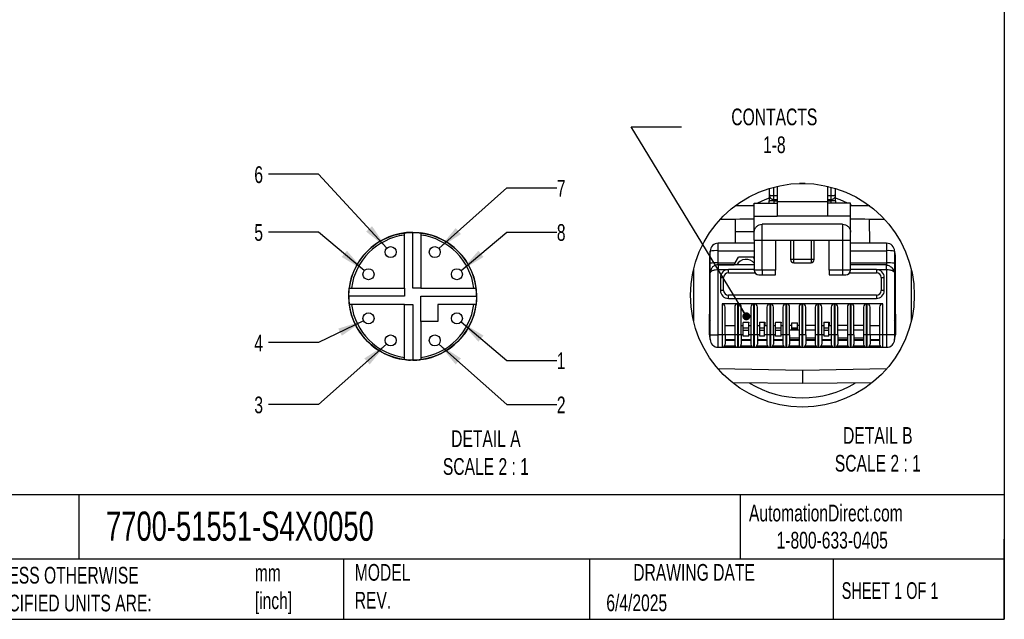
# Model space of a CAD drawing. Header units: millimetres. Extents: x 6 to 273, y 6 to 210.
# Tile 2 of 10: x 148 to 273, y 6 to 82. Entities that reach past the tile are written whole.
import ezdxf

# ---------------------------------------------------------------- set-up
doc = ezdxf.new("R2010")
doc.units = ezdxf.units.MM
doc.linetypes.add('SLD-Solid', pattern=[0])
doc.layers.add('DIMENSIONS', color=140, linetype='SLD-Solid', lineweight=25)
doc.layers.add('TEXT', color=140, linetype='SLD-Solid', lineweight=25)
doc.layers.add('SLD-DEFPOINTS', color=7, linetype='Continuous')
doc.styles.add('SLDTEXTSTYLE0', font='TXT', dxfattribs={"width": 0.7})
doc.styles.add('SLDTEXTSTYLE1', font='TXT', dxfattribs={"width": 0.65})
doc.dimstyles.new('SLDDIMSTYLE3', dxfattribs={"dimtxt": 0.18, "dimasz": 1.016, "dimexe": 0, "dimexo": 0.0625, "dimgap": 0, "dimtad": 0, "dimtih": 1, "dimtoh": 1, "dimdec": 0, "dimrnd": 1e-09, "dimzin": 0, "dimdsep": 46, "dimtxsty": 'Standard', "dimblk1": 'DOT', "dimblk2": 'DOT', "dimsah": 1, "dimcen": 0.09, "dimadec": 0, "dimazin": 0, "dimtfac": 1.016, "dimtdec": 0, "dimtofl": 0, "dimtmove": 0, "dimatfit": 3, "dimldrblk": 'DOT', "dimfxl": 0, "dimfrac": 2, "dimtolj": 1, "dimtzin": 0, "dimarcsym": 0})
doc.dimstyles.new('SLDDIMSTYLE5', dxfattribs={"dimtxt": 2.158008, "dimasz": 3.302, "dimexe": 0, "dimexo": 0.0625, "dimgap": 0.539502, "dimtad": 0, "dimtih": 1, "dimtoh": 1, "dimdec": 1, "dimlfac": 0.5, "dimrnd": 1e-09, "dimzin": 12, "dimdsep": 46, "dimtxsty": 'SLDTEXTSTYLE0', "dimsah": 1, "dimcen": 0, "dimadec": 0, "dimazin": 3, "dimtfac": 1, "dimtdec": 1, "dimtofl": 0, "dimtmove": 0, "dimatfit": 3, "dimfxl": 0, "dimfrac": 2, "dimtolj": 1, "dimtzin": 12, "dimarcsym": 0})

# ---------------------------------------------------------------- blocks, each defined once
blk = doc.blocks.new('_D_7')
at = {"layer": 'DIMENSIONS'}
for p, q in [((204.2, 44.05), (209.99, 39.17)), ((209.99, 39.17), (216.34, 39.17))]:
    blk.add_line(p, q, dxfattribs=at)
blk.add_solid([(204.2, 44.05), (206.4, 41.54), (207.05, 42.31)], dxfattribs=at)
at = {"layer": 'DIMENSIONS', "insert": (216.34, 40.19), "char_height": 2.12, "attachment_point": 1, "style": 'SLDTEXTSTYLE0'}
blk.add_mtext('1', dxfattribs=at)
blk = doc.blocks.new('_D_8')
at = {"layer": 'DIMENSIONS'}
for p, q in [((201.39, 41.24), (209.99, 33.57)), ((209.99, 33.57), (216.34, 33.57))]:
    blk.add_line(p, q, dxfattribs=at)
blk.add_solid([(201.39, 41.24), (203.52, 38.66), (204.19, 39.42)], dxfattribs=at)
at = {"layer": 'DIMENSIONS', "insert": (216.34, 34.59), "char_height": 2.12, "attachment_point": 1, "style": 'SLDTEXTSTYLE0'}
blk.add_mtext('2', dxfattribs=at)
blk = doc.blocks.new('_D_9')
at = {"layer": 'DIMENSIONS'}
for p, q in [((194.74, 41.24), (186.14, 33.57)), ((186.14, 33.57), (179.79, 33.57))]:
    blk.add_line(p, q, dxfattribs=at)
blk.add_solid([(194.74, 41.24), (191.94, 39.42), (192.62, 38.66)], dxfattribs=at)
at = {"layer": 'DIMENSIONS', "insert": (178, 34.59), "char_height": 2.12, "attachment_point": 1, "style": 'SLDTEXTSTYLE0'}
blk.add_mtext('3', dxfattribs=at)
blk = doc.blocks.new('_D_10')
at = {"layer": 'DIMENSIONS'}
for p, q in [((191.84, 44.2), (186.14, 41.43)), ((186.14, 41.43), (179.79, 41.43))]:
    blk.add_line(p, q, dxfattribs=at)
blk.add_solid([(191.84, 44.2), (188.65, 43.21), (189.09, 42.3)], dxfattribs=at)
at = {"layer": 'DIMENSIONS', "insert": (178, 42.44), "char_height": 2.12, "attachment_point": 1, "style": 'SLDTEXTSTYLE0'}
blk.add_mtext('4', dxfattribs=at)
blk = doc.blocks.new('_D_11')
at = {"layer": 'DIMENSIONS'}
for p, q in [((186.14, 55.43), (179.79, 55.43)), ((191.93, 50.55), (186.14, 55.43))]:
    blk.add_line(p, q, dxfattribs=at)
blk.add_solid([(191.93, 50.55), (189.74, 53.07), (189.08, 52.29)], dxfattribs=at)
at = {"layer": 'DIMENSIONS', "insert": (178, 56.45), "char_height": 2.12, "attachment_point": 1, "style": 'SLDTEXTSTYLE0'}
blk.add_mtext('5', dxfattribs=at)
blk = doc.blocks.new('_D_12')
at = {"layer": 'DIMENSIONS'}
for p, q in [((186.14, 62.77), (179.79, 62.77)), ((194.79, 53.42), (186.14, 62.77))]:
    blk.add_line(p, q, dxfattribs=at)
blk.add_solid([(194.79, 53.42), (192.92, 56.19), (192.18, 55.5)], dxfattribs=at)
at = {"layer": 'DIMENSIONS', "insert": (178, 63.78), "char_height": 2.12, "attachment_point": 1, "style": 'SLDTEXTSTYLE0'}
blk.add_mtext('6', dxfattribs=at)
blk = doc.blocks.new('_D_13')
at = {"layer": 'DIMENSIONS'}
for p, q in [((201.39, 53.37), (209.99, 61.03)), ((209.99, 61.03), (216.34, 61.03))]:
    blk.add_line(p, q, dxfattribs=at)
blk.add_solid([(201.39, 53.37), (204.19, 55.19), (203.52, 55.95)], dxfattribs=at)
at = {"layer": 'DIMENSIONS', "insert": (216.34, 62.05), "char_height": 2.12, "attachment_point": 1, "style": 'SLDTEXTSTYLE0'}
blk.add_mtext('7', dxfattribs=at)
blk = doc.blocks.new('_D_14')
at = {"layer": 'DIMENSIONS'}
for p, q in [((204.2, 50.55), (209.99, 55.43)), ((209.99, 55.43), (216.34, 55.43))]:
    blk.add_line(p, q, dxfattribs=at)
blk.add_solid([(204.2, 50.55), (207.05, 52.29), (206.4, 53.07)], dxfattribs=at)
at = {"layer": 'DIMENSIONS', "insert": (216.34, 56.45), "char_height": 2.12, "attachment_point": 1, "style": 'SLDTEXTSTYLE0'}
blk.add_mtext('8', dxfattribs=at)
blk = doc.blocks.new('_Dot')
at = {"color": 0, "linetype": 'ByBlock', "lineweight": -2}
blk.add_line((-0.5, 0), (-1, 0), dxfattribs=at)
at = {"color": 0, "linetype": 'ByBlock', "const_width": 0.5}
blk.add_lwpolyline([(-0.25, 0, 1), (0.25, 0, 1)], format="xyb", close=True, dxfattribs=at)

msp = doc.modelspace()

# ---------------------------------------------------------------- linework, layer by layer
for p, q in [((243.86, 60.03), (243.86, 61.15)), ((244.26, 61.25), (244.26, 59.29)), ((247.83, 61.61), (247.09, 61.61)), ((250.66, 61.25), (250.66, 59.29)), ((251.07, 61.15), (251.07, 60.03)), ((243.26, 60.98), (243.26, 60.13)), ((243.26, 60.13), (243.26, 59.39)), ((244.26, 60.03), (243.86, 60.03)), ((251.07, 60.03), (250.66, 60.03)), ((251.66, 60.13), (251.66, 60.98)), ((251.66, 59.39), (251.66, 60.13)), ((241.36, 58.78), (238.92, 58.75)), ((241.36, 59.11), (244.26, 59.11)), ((241.36, 57.45), (241.36, 59.11)), ((243.26, 59.39), (243.22, 59.16)), ((243.24, 59.27), (243.26, 59.39)), ((243.86, 59.38), (243.86, 59.56)), ((243.86, 59.56), (244.26, 59.56)), ((244.26, 59.37), (243.86, 59.38)), ((250.66, 59.29), (244.26, 59.29)), ((244.26, 59.29), (244.26, 57.45)), ((250.66, 59.56), (251.07, 59.56)), ((251.07, 59.38), (250.66, 59.37)), ((250.66, 59.29), (250.66, 57.45)), ((253.56, 59.11), (250.66, 59.11)), ((251.07, 59.56), (251.07, 59.38)), ((253.56, 57.45), (253.56, 59.11)), ((256, 58.75), (253.56, 58.78)), ((241.36, 57.45), (244.26, 57.45)), ((241.36, 55.43), (241.36, 57.45)), ((250.66, 57.45), (244.26, 57.45)), ((253.56, 57.45), (250.66, 57.45)), ((253.56, 55.43), (253.56, 57.45)), ((238.96, 57.05), (237.03, 57.04)), ((238.96, 57.05), (238.96, 55.53)), ((242.36, 54.43), (242.36, 56.43)), ((252.56, 56.43), (242.36, 56.43)), ((252.56, 56.43), (252.56, 54.43)), ((255.99, 54.03), (255.96, 57.05)), ((257.89, 57.04), (255.96, 57.05)), ((197.15, 55.35), (197.02, 55.34)), ((197.02, 55.06), (197.02, 55.34)), ((197.02, 48.35), (197.02, 55.06)), ((197.28, 55.37), (197.15, 55.35)), ((197.41, 55.38), (197.28, 55.37)), ((197.54, 55.39), (197.41, 55.38)), ((197.67, 55.39), (197.54, 55.39)), ((197.8, 55.4), (197.67, 55.39)), ((198.07, 48.35), (198.07, 55.4)), ((198.33, 55.4), (198.46, 55.39)), ((198.46, 55.39), (198.59, 55.39)), ((198.59, 55.39), (198.72, 55.38)), ((198.72, 55.38), (198.86, 55.37)), ((198.86, 55.37), (198.99, 55.35)), ((198.99, 55.35), (199.12, 55.34)), ((199.12, 55.34), (199.12, 55.06)), ((199.12, 55.06), (199.12, 48.35)), ((238.98, 55.53), (238.96, 55.53)), ((238.99, 54.03), (238.98, 55.53)), ((238.98, 55.53), (241.36, 55.53)), ((241.36, 54.43), (241.36, 55.43)), ((253.56, 54.43), (253.56, 55.43)), ((241.36, 54.03), (236.78, 54.03)), ((236.78, 53.08), (236.78, 54.03)), ((241.36, 54.43), (242.36, 54.43)), ((241.36, 54.43), (241.36, 50.63)), ((242.36, 50.63), (242.36, 54.43)), ((242.36, 54.43), (244.06, 54.43)), ((244.06, 54.43), (246.36, 54.43)), ((244.06, 54.43), (244.06, 50.63)), ((245.96, 54.43), (245.96, 51.95)), ((246.36, 54.43), (248.56, 54.43)), ((246.36, 51.95), (246.36, 54.43)), ((248.56, 54.43), (250.86, 54.43)), ((248.56, 54.43), (248.56, 51.95)), ((248.96, 51.95), (248.96, 54.43)), ((250.86, 54.43), (252.56, 54.43)), ((250.86, 50.63), (250.86, 54.43)), ((252.56, 54.43), (253.56, 54.43)), ((252.56, 54.43), (252.56, 50.63)), ((253.56, 50.63), (253.56, 54.43)), ((258.14, 54.03), (253.56, 54.03)), ((258.14, 54.03), (258.14, 53.08)), ((235.68, 52.43), (235.68, 45.03)), ((235.68, 52.43), (235.78, 52.43)), ((235.78, 51.49), (235.78, 53.03)), ((236.78, 53.08), (241.36, 53.08)), ((236.78, 51.54), (236.78, 53.08)), ((253.56, 53.08), (258.14, 53.08)), ((258.14, 53.08), (258.14, 51.54)), ((259.14, 53.03), (259.14, 51.49)), ((259.14, 52.43), (259.24, 52.43)), ((259.24, 45.03), (259.24, 52.43)), ((235.78, 50.29), (235.78, 51.49)), ((236.78, 51.54), (238.94, 51.54)), ((236.78, 51.29), (236.78, 51.54)), ((241.36, 51.29), (236.78, 51.29)), ((236.78, 51.29), (238.8, 51.29)), ((238.94, 51.54), (239.37, 52.28)), ((241.27, 52.28), (239.37, 52.28)), ((241.36, 52.13), (241.27, 52.28)), ((246.36, 51.95), (245.96, 51.95)), ((246.36, 51.55), (246.36, 51.95)), ((248.56, 51.95), (246.36, 51.95)), ((246.36, 51.55), (248.56, 51.55)), ((248.96, 51.95), (248.56, 51.95)), ((248.56, 51.95), (248.56, 51.55)), ((253.56, 51.54), (258.14, 51.54)), ((258.14, 51.29), (253.56, 51.29)), ((258.14, 51.54), (258.14, 51.29)), ((258.14, 51.25), (258.14, 51.29)), ((258.24, 51.29), (258.24, 51.22)), ((259.14, 51.49), (259.14, 50.29)), ((233.66, 50.69), (233.66, 44.17)), ((235.78, 42.43), (235.78, 50.29)), ((236.78, 50.69), (238.08, 50.69)), ((236.78, 42.43), (236.78, 50.69)), ((238.08, 50.29), (238.08, 50.69)), ((241.36, 50.69), (238.08, 50.69)), ((238.08, 50.29), (241.47, 50.29)), ((242.36, 50.63), (241.36, 50.63)), ((241.96, 50.03), (242.36, 50.03)), ((244.06, 50.63), (242.36, 50.63)), ((242.36, 50.63), (242.36, 50.03)), ((242.36, 50.03), (244.06, 50.03)), ((244.06, 50.03), (244.06, 50.63)), ((252.56, 50.63), (250.86, 50.63)), ((250.86, 50.63), (250.86, 50.03)), ((250.86, 50.03), (252.56, 50.03)), ((253.56, 50.63), (252.56, 50.63)), ((252.56, 50.63), (252.56, 50.03)), ((252.56, 50.03), (252.96, 50.03)), ((253.46, 50.29), (256.84, 50.29)), ((256.84, 50.69), (253.56, 50.69)), ((256.84, 50.69), (256.84, 50.29)), ((256.84, 50.69), (258.14, 50.69)), ((258.14, 50.69), (258.14, 42.43)), ((259.12, 50.37), (259.14, 50.29)), ((259.14, 50.29), (259.14, 42.43)), ((261.26, 50.69), (261.26, 44.17)), ((237.08, 49.69), (237.08, 48.03)), ((237.08, 49.69), (237.48, 49.69)), ((237.48, 48.03), (237.48, 49.69)), ((257.44, 49.69), (257.44, 48.03)), ((257.44, 49.69), (257.84, 49.69)), ((257.84, 48.03), (257.84, 49.69)), ((189.97, 47.3), (189.97, 47.44)), ((190.02, 48.22), (190.04, 48.35)), ((190.04, 48.35), (190.31, 48.35)), ((190.31, 48.35), (197.02, 48.35)), ((197.02, 48.35), (197.02, 47.3)), ((199.12, 48.35), (198.07, 48.35)), ((199.12, 48.35), (205.83, 48.35)), ((205.83, 48.35), (206.1, 48.35)), ((206.11, 48.22), (206.1, 48.35)), ((206.17, 47.3), (206.17, 47.44)), ((237.48, 48.03), (237.08, 48.03)), ((256.84, 47.43), (238.08, 47.43)), ((238.08, 47.03), (238.08, 47.43)), ((256.84, 47.43), (256.84, 47.03)), ((257.84, 48.03), (257.44, 48.03)), ((197.02, 47.3), (189.97, 47.3)), ((189.97, 47.3), (189.97, 47.17)), ((190.02, 46.38), (190.04, 46.25)), ((190.31, 46.25), (190.04, 46.25)), ((197.02, 46.25), (190.31, 46.25)), ((197.02, 39.54), (197.02, 46.25)), ((197.02, 46.25), (198.07, 46.25)), ((198.07, 46.25), (198.07, 39.2)), ((199.12, 47.3), (206.17, 47.3)), ((199.12, 44.1), (199.12, 47.3)), ((201.27, 46.25), (201.27, 44.1)), ((205.83, 46.25), (201.27, 46.25)), ((206.1, 46.25), (205.83, 46.25)), ((206.11, 46.38), (206.1, 46.25)), ((206.17, 47.3), (206.17, 47.17)), ((239.28, 46.33), (237.28, 46.33)), ((237.28, 46.33), (237.28, 42.43)), ((238.08, 47.03), (256.84, 47.03)), ((239.28, 42.43), (239.28, 46.33)), ((241.32, 46.33), (239.32, 46.33)), ((239.32, 46.33), (239.32, 42.43)), ((241.32, 42.43), (241.32, 46.33)), ((243.36, 46.33), (241.36, 46.33)), ((241.36, 46.33), (241.36, 42.43)), ((243.36, 42.43), (243.36, 46.33)), ((245.4, 46.33), (243.4, 46.33)), ((243.4, 46.33), (243.4, 42.43)), ((245.4, 42.43), (245.4, 46.33)), ((247.44, 46.33), (245.44, 46.33)), ((245.44, 46.33), (245.44, 42.43)), ((247.44, 42.43), (247.44, 46.33)), ((249.48, 46.33), (247.48, 46.33)), ((247.48, 46.33), (247.48, 42.43)), ((249.48, 42.43), (249.48, 46.33)), ((251.52, 46.33), (249.52, 46.33)), ((249.52, 46.33), (249.52, 42.43)), ((251.52, 42.43), (251.52, 46.33)), ((253.56, 46.33), (251.56, 46.33)), ((251.56, 46.33), (251.56, 42.43)), ((253.56, 42.43), (253.56, 46.33)), ((255.6, 46.33), (253.6, 46.33)), ((253.6, 46.33), (253.6, 42.43)), ((255.6, 42.43), (255.6, 46.33)), ((257.64, 46.33), (255.64, 46.33)), ((255.64, 46.33), (255.64, 42.43)), ((257.64, 42.43), (257.64, 46.33)), ((235.68, 44.43), (235.68, 45.03)), ((235.78, 45.03), (235.68, 45.03)), ((237.68, 42.43), (237.68, 45.93)), ((238.88, 45.93), (238.88, 42.43)), ((239.72, 42.43), (239.72, 45.93)), ((240.92, 45.93), (240.92, 42.43)), ((241.76, 42.43), (241.76, 45.93)), ((242.96, 45.93), (242.96, 42.43)), ((243.8, 42.43), (243.8, 45.93)), ((245, 45.93), (245, 42.43)), ((245.84, 42.43), (245.84, 45.93)), ((247.04, 45.93), (247.04, 42.43)), ((247.88, 42.43), (247.88, 45.93)), ((249.08, 45.93), (249.08, 42.43)), ((249.92, 42.43), (249.92, 45.93)), ((251.12, 45.93), (251.12, 42.43)), ((251.96, 42.43), (251.96, 45.93)), ((253.16, 45.93), (253.16, 42.43)), ((254, 42.43), (254, 45.93)), ((255.2, 45.93), (255.2, 42.43)), ((256.04, 42.43), (256.04, 45.93)), ((257.24, 45.93), (257.24, 42.43)), ((259.24, 45.03), (259.14, 45.03)), ((259.24, 45.03), (259.24, 44.43)), ((201.27, 44.1), (199.12, 44.1)), ((199.12, 44.1), (199.12, 39.54)), ((235.68, 42.43), (235.68, 44.43)), ((239.97, 44.03), (240.67, 44.03)), ((239.97, 44.03), (239.97, 43.93)), ((239.97, 43.25), (239.97, 43.93)), ((240.67, 44.03), (240.67, 43.93)), ((240.67, 43.25), (240.67, 43.93)), ((242.01, 44.03), (242.71, 44.03)), ((242.01, 44.03), (242.01, 43.61)), ((242.06, 43.25), (242.06, 44.03)), ((242.66, 43.25), (242.66, 44.03)), ((242.71, 44.03), (242.71, 43.61)), ((244.05, 44.03), (244.75, 44.03)), ((244.05, 44.03), (244.05, 43.93)), ((244.05, 43.25), (244.05, 43.93)), ((244.75, 44.03), (244.75, 43.93)), ((244.75, 43.25), (244.75, 43.93)), ((246.14, 43.93), (246.84, 43.93)), ((246.14, 43.25), (246.14, 43.93)), ((246.84, 43.25), (246.84, 43.93)), ((250.17, 44.03), (250.87, 44.03)), ((250.17, 44.03), (250.17, 43.61)), ((250.22, 43.25), (250.22, 44.03)), ((250.82, 43.25), (250.82, 44.03)), ((250.87, 44.03), (250.87, 43.61)), ((259.24, 44.43), (259.24, 42.43)), ((235.78, 42.43), (236.78, 42.43)), ((235.78, 41.83), (235.78, 42.43)), ((237.28, 42.43), (236.78, 42.43)), ((236.78, 40.83), (236.78, 42.43)), ((237.28, 42.43), (237.28, 40.83)), ((237.68, 42.43), (237.28, 42.43)), ((237.68, 43.61), (238.88, 43.61)), ((237.68, 42.43), (237.68, 41.23)), ((238.88, 42.43), (237.68, 42.43)), ((239.28, 42.43), (238.88, 42.43)), ((238.88, 42.43), (238.88, 41.23)), ((239.32, 42.43), (239.28, 42.43)), ((239.28, 40.83), (239.28, 42.43)), ((239.72, 42.43), (239.32, 42.43)), ((239.32, 42.43), (239.32, 40.83)), ((239.72, 43.61), (239.97, 43.61)), ((239.72, 42.43), (239.72, 41.23)), ((239.97, 42.43), (239.72, 42.43)), ((240.67, 43.25), (239.97, 43.25)), ((239.97, 42.98), (239.97, 43.25)), ((240.67, 42.98), (239.97, 42.98)), ((239.97, 42.25), (239.97, 42.98)), ((240.67, 43.61), (240.92, 43.61)), ((240.67, 42.98), (240.67, 43.25)), ((240.67, 42.25), (240.67, 42.98)), ((240.92, 42.43), (240.67, 42.43)), ((241.32, 42.43), (240.92, 42.43)), ((240.92, 42.43), (240.92, 41.23)), ((241.36, 42.43), (241.32, 42.43)), ((241.32, 40.83), (241.32, 42.43)), ((241.76, 42.43), (241.36, 42.43)), ((241.36, 42.43), (241.36, 40.83)), ((241.76, 43.61), (242.01, 43.61)), ((241.76, 42.43), (241.76, 41.23)), ((242.06, 42.43), (241.76, 42.43)), ((242.66, 43.25), (242.06, 43.25)), ((242.06, 42.98), (242.06, 43.25)), ((242.66, 42.98), (242.06, 42.98)), ((242.06, 42.25), (242.06, 42.98)), ((242.66, 42.98), (242.66, 43.25)), ((242.66, 42.25), (242.66, 42.98)), ((242.96, 42.43), (242.66, 42.43)), ((242.71, 43.61), (242.96, 43.61)), ((243.36, 42.43), (242.96, 42.43)), ((242.96, 42.43), (242.96, 41.23)), ((243.4, 42.43), (243.36, 42.43)), ((243.36, 40.83), (243.36, 42.43)), ((243.8, 42.43), (243.4, 42.43)), ((243.4, 42.43), (243.4, 40.83)), ((243.8, 43.61), (244.05, 43.61)), ((243.8, 42.43), (243.8, 41.23)), ((244.05, 42.43), (243.8, 42.43)), ((244.75, 43.25), (244.05, 43.25)), ((244.05, 42.98), (244.05, 43.25)), ((244.75, 42.98), (244.05, 42.98)), ((244.05, 42.25), (244.05, 42.98)), ((244.75, 43.61), (245, 43.61)), ((244.75, 42.98), (244.75, 43.25)), ((244.75, 42.25), (244.75, 42.98)), ((245, 42.43), (244.75, 42.43)), ((245.4, 42.43), (245, 42.43)), ((245, 42.43), (245, 41.23)), ((245.44, 42.43), (245.4, 42.43)), ((245.4, 40.83), (245.4, 42.43)), ((245.84, 42.43), (245.44, 42.43)), ((245.44, 42.43), (245.44, 40.83)), ((246.14, 43.61), (245.84, 43.61)), ((247.04, 43.01), (245.84, 43.01)), ((245.84, 42.43), (245.84, 41.23)), ((246.84, 43.25), (246.14, 43.25)), ((246.14, 43.14), (246.14, 43.25)), ((246.84, 43.14), (246.14, 43.14)), ((247.04, 43.61), (246.84, 43.61)), ((246.84, 43.14), (246.84, 43.25)), ((247.44, 42.43), (247.04, 42.43)), ((247.04, 42.43), (247.04, 41.23)), ((247.48, 42.43), (247.44, 42.43)), ((247.44, 40.83), (247.44, 42.43)), ((247.88, 42.43), (247.48, 42.43)), ((247.48, 42.43), (247.48, 40.83)), ((249.08, 43.61), (247.88, 43.61)), ((249.08, 43.01), (247.88, 43.01)), ((247.88, 42.43), (247.88, 41.23)), ((249.48, 42.43), (249.08, 42.43)), ((249.08, 42.43), (249.08, 41.23)), ((249.52, 42.43), (249.48, 42.43)), ((249.48, 40.83), (249.48, 42.43)), ((249.92, 42.43), (249.52, 42.43)), ((249.52, 42.43), (249.52, 40.83)), ((249.92, 43.61), (250.17, 43.61)), ((249.92, 42.43), (249.92, 41.23)), ((250.22, 42.43), (249.92, 42.43)), ((250.82, 43.25), (250.22, 43.25)), ((250.22, 42.98), (250.22, 43.25)), ((250.82, 42.98), (250.22, 42.98)), ((250.22, 42.25), (250.22, 42.98)), ((250.82, 42.98), (250.82, 43.25)), ((250.82, 42.25), (250.82, 42.98)), ((251.12, 42.43), (250.82, 42.43)), ((250.87, 43.61), (251.12, 43.61)), ((251.52, 42.43), (251.12, 42.43)), ((251.12, 42.43), (251.12, 41.23)), ((251.56, 42.43), (251.52, 42.43)), ((251.52, 40.83), (251.52, 42.43)), ((251.96, 42.43), (251.56, 42.43)), ((251.56, 42.43), (251.56, 40.83)), ((253.16, 43.61), (251.96, 43.61)), ((253.16, 43.01), (251.96, 43.01)), ((251.96, 42.43), (251.96, 41.23)), ((253.56, 42.43), (253.16, 42.43)), ((253.16, 42.43), (253.16, 41.23)), ((253.6, 42.43), (253.56, 42.43)), ((253.56, 40.83), (253.56, 42.43)), ((254, 42.43), (253.6, 42.43)), ((253.6, 42.43), (253.6, 40.83)), ((255.2, 43.61), (254, 43.61)), ((255.2, 43.01), (254, 43.01)), ((254, 42.43), (254, 41.23)), ((255.6, 42.43), (255.2, 42.43)), ((255.2, 42.43), (255.2, 41.23)), ((255.64, 42.43), (255.6, 42.43)), ((255.6, 40.83), (255.6, 42.43)), ((256.04, 42.43), (255.64, 42.43)), ((255.64, 42.43), (255.64, 40.83)), ((256.04, 43.61), (257.24, 43.61)), ((256.04, 42.43), (256.04, 41.23)), ((257.24, 42.43), (256.04, 42.43)), ((257.64, 42.43), (257.24, 42.43)), ((257.24, 42.43), (257.24, 41.23)), ((258.14, 42.43), (257.64, 42.43)), ((257.64, 40.83), (257.64, 42.43)), ((259.14, 42.43), (258.14, 42.43)), ((258.14, 42.43), (258.14, 40.83)), ((259.14, 42.43), (259.14, 41.83)), ((237.68, 41.83), (238.88, 41.83)), ((238.88, 41.69), (237.68, 41.69)), ((239.72, 41.83), (240.92, 41.83)), ((240.92, 41.69), (239.72, 41.69)), ((240.67, 42.25), (239.97, 42.25)), ((241.76, 41.83), (242.96, 41.83)), ((242.96, 41.69), (241.76, 41.69)), ((242.66, 42.25), (242.06, 42.25)), ((243.8, 41.83), (245, 41.83)), ((245, 41.69), (243.8, 41.69)), ((244.75, 42.25), (244.05, 42.25)), ((247.04, 41.99), (245.84, 41.99)), ((245.84, 41.83), (247.04, 41.83)), ((247.04, 41.69), (245.84, 41.69)), ((249.08, 41.99), (247.88, 41.99)), ((247.88, 41.83), (249.08, 41.83)), ((249.08, 41.69), (247.88, 41.69)), ((249.92, 41.83), (251.12, 41.83)), ((251.12, 41.69), (249.92, 41.69)), ((250.82, 42.25), (250.22, 42.25)), ((253.16, 41.99), (251.96, 41.99)), ((251.96, 41.83), (253.16, 41.83)), ((253.16, 41.69), (251.96, 41.69)), ((255.2, 41.99), (254, 41.99)), ((254, 41.83), (255.2, 41.83)), ((255.2, 41.69), (254, 41.69)), ((256.04, 41.83), (257.24, 41.83)), ((257.24, 41.69), (256.04, 41.69)), ((236.78, 40.83), (237.28, 40.83)), ((237.28, 40.83), (239.28, 40.83)), ((238.97, 40.98), (237.59, 40.98)), ((239.28, 40.83), (239.32, 40.83)), ((239.32, 40.83), (241.32, 40.83)), ((241.01, 40.98), (239.63, 40.98)), ((241.32, 40.83), (241.36, 40.83)), ((241.36, 40.83), (243.36, 40.83)), ((243.05, 40.98), (241.67, 40.98)), ((243.36, 40.83), (243.4, 40.83)), ((243.4, 40.83), (245.4, 40.83)), ((245.09, 40.98), (243.71, 40.98)), ((245.4, 40.83), (245.44, 40.83)), ((245.44, 40.83), (247.44, 40.83)), ((247.13, 40.98), (245.75, 40.98)), ((247.44, 40.83), (247.48, 40.83)), ((247.48, 40.83), (249.48, 40.83)), ((249.17, 40.98), (247.79, 40.98)), ((249.48, 40.83), (249.52, 40.83)), ((249.52, 40.83), (251.52, 40.83)), ((251.21, 40.98), (249.83, 40.98)), ((251.52, 40.83), (251.56, 40.83)), ((251.56, 40.83), (253.56, 40.83)), ((253.25, 40.98), (251.87, 40.98)), ((253.56, 40.83), (253.6, 40.83)), ((253.6, 40.83), (255.6, 40.83)), ((255.29, 40.98), (253.91, 40.98)), ((255.6, 40.83), (255.64, 40.83)), ((255.64, 40.83), (257.64, 40.83)), ((257.33, 40.98), (255.95, 40.98)), ((257.64, 40.83), (258.14, 40.83)), ((197.02, 39.27), (197.02, 39.54)), ((197.94, 39.2), (197.8, 39.21)), ((198.07, 39.2), (197.94, 39.2)), ((198.07, 39.2), (198.2, 39.2)), ((198.2, 39.2), (198.33, 39.21)), ((199.12, 39.54), (199.12, 39.27)), ((236.76, 38.13), (247.46, 37.93)), ((247.46, 37.93), (258.16, 38.13)), ((247.46, 37.93), (247.46, 36.23)), ((247.46, 36.23), (238.66, 36.31)), ((256.26, 36.31), (247.46, 36.23))]:
    msp.add_line(p, q)
at = {"flags": 128}
for points in [[(241.36, 58.91), (241.2, 58.82), (241.11, 58.77)], [(243.26, 59.73), (242.68, 59.52), (241.75, 59.11)], [(253.17, 59.11), (252.25, 59.52), (251.66, 59.73)], [(253.82, 58.77), (253.72, 58.82), (253.56, 58.91)], [(241.36, 57.08), (241.08, 57.07), (240.63, 57.07), (240.11, 57.06), (239.55, 57.06), (238.96, 57.05)], [(255.96, 57.05), (255.38, 57.06), (254.81, 57.06), (254.29, 57.07), (253.84, 57.07), (253.56, 57.08)], [(198.07, 55.4), (197.94, 55.4), (197.8, 55.4)], [(198.07, 55.4), (198.2, 55.4), (198.33, 55.4)], [(235.78, 52.99), (235.71, 52.74), (235.68, 52.43)], [(259.24, 52.43), (259.21, 52.74), (259.14, 52.99)], [(236.78, 51.29), (236.78, 51.25), (236.78, 51.12), (236.78, 50.92), (236.78, 50.69)], [(238.94, 51.54), (238.91, 51.49), (238.88, 51.44), (238.86, 51.4), (238.84, 51.36), (238.82, 51.33), (238.81, 51.31), (238.8, 51.3), (238.8, 51.29)], [(258.14, 50.69), (258.14, 50.92), (258.14, 51.12), (258.14, 51.25), (258.14, 51.25)], [(189.97, 47.44), (189.97, 47.57), (189.98, 47.7)], [(189.98, 47.7), (189.98, 47.83), (189.99, 47.96)], [(189.99, 47.96), (190.01, 48.09), (190.02, 48.22)], [(206.14, 47.96), (206.13, 48.09), (206.11, 48.22)], [(206.16, 47.7), (206.15, 47.83), (206.14, 47.96)], [(206.17, 47.44), (206.16, 47.57), (206.16, 47.7)], [(189.97, 47.17), (189.97, 47.04), (189.98, 46.91)], [(189.98, 46.91), (189.98, 46.78), (189.99, 46.65)], [(189.99, 46.65), (190.01, 46.52), (190.02, 46.38)], [(206.14, 46.65), (206.13, 46.52), (206.11, 46.38)], [(206.16, 46.91), (206.15, 46.78), (206.14, 46.65)], [(206.17, 47.17), (206.16, 47.04), (206.16, 46.91)], [(197.28, 39.24), (197.15, 39.26), (197.02, 39.27)], [(198.86, 39.24), (198.99, 39.26), (199.12, 39.27)]]:
    msp.add_lwpolyline(points, dxfattribs=at)
for centre in [(195.27, 52.9), (200.87, 52.9), (192.47, 50.1), (203.67, 50.1), (192.47, 44.5), (203.67, 44.5), (195.27, 41.7), (200.87, 41.7)]:
    msp.add_circle(centre, 0.7)
for centre, radius, start, end in [((198.07, 47.3), 8.1, 97.4482, 172.5518), ((198.07, 47.3), 7.83, 97.7045, 172.2955), ((198.07, 47.3), 8.1, 7.4482, 82.5518), ((198.07, 47.3), 7.83, 7.7045, 82.2955), ((236.78, 53.03), 1, 90, 180), ((258.14, 53.03), 1, 360, 90), ((236.53, 48.27), 4.82, 87.0366, 98.9552), ((258.39, 48.27), 4.82, 81.0448, 92.9634), ((236.53, 46.72), 4.82, 87.0366, 98.9551), ((240.32, 50.63), 1.35, 39.6129, 150.7326), ((246.36, 51.95), 0.4, 180, 270), ((248.56, 51.95), 0.4, 270, 360), ((258.39, 46.72), 4.82, 81.0449, 92.9634), ((238.08, 49.69), 1, 90, 180), ((238.08, 49.69), 0.6, 90, 180), ((241.96, 50.63), 0.6, 180, 270), ((252.96, 50.63), 0.6, 270, 360), ((256.84, 49.69), 1, 0, 90), ((256.84, 49.69), 0.6, 360, 90), ((238.08, 48.03), 1, 180, 270), ((238.08, 48.03), 0.6, 180, 270), ((256.84, 48.03), 0.6, 270, 360), ((256.84, 48.03), 1, 270, 360), ((198.07, 47.3), 8.1, 187.4482, 262.5518), ((198.07, 47.3), 7.83, 187.7045, 262.2955), ((198.07, 47.3), 7.83, 277.7045, 352.2955), ((198.07, 47.3), 8.1, 277.4482, 352.5518), ((237.28, 45.93), 0.4, 0, 90), ((239.28, 45.93), 0.4, 89.9997, 180.0003), ((239.32, 45.93), 0.4, 0.0001, 89.9999), ((241.32, 45.93), 0.4, 89.9997, 180.0003), ((241.36, 45.93), 0.4, 360, 90), ((243.36, 45.93), 0.4, 89.9997, 180.0003), ((243.4, 45.93), 0.4, 0.0001, 89.9999), ((245.4, 45.93), 0.4, 89.9997, 180.0003), ((245.44, 45.93), 0.4, 0, 90), ((247.44, 45.93), 0.4, 89.9997, 180.0003), ((247.48, 45.93), 0.4, 0, 90), ((249.48, 45.93), 0.4, 89.9997, 180.0003), ((249.52, 45.93), 0.4, 0.0001, 89.9999), ((251.52, 45.93), 0.4, 89.9997, 180.0003), ((251.56, 45.93), 0.4, 360, 90), ((253.56, 45.93), 0.4, 89.9997, 180.0003), ((253.6, 45.93), 0.4, 360, 90), ((255.6, 45.93), 0.4, 89.9998, 180.0003), ((255.64, 45.93), 0.4, 0.0001, 89.9999), ((257.64, 45.93), 0.4, 89.9997, 180.0003), ((236.08, 44.43), 0.4, 180.0003, 221.4092), ((258.84, 44.43), 0.4, 318.5908, 359.9997), ((237.28, 42.43), 1.6, 180.0002, 200.3639), ((257.64, 42.43), 1.6, 339.6361, 359.9998), ((236.78, 41.83), 1, 180, 270), ((237.28, 41.23), 0.4, 270.0001, 359.9999), ((239.28, 41.23), 0.4, 180.0001, 269.9999), ((239.32, 41.23), 0.4, 270.0001, 0), ((241.32, 41.23), 0.4, 180, 269.9999), ((241.36, 41.23), 0.4, 270.0001, 0), ((243.36, 41.23), 0.4, 180, 269.9999), ((243.4, 41.23), 0.4, 270.0001, 359.9999), ((245.4, 41.23), 0.4, 180.0001, 269.9999), ((245.44, 41.23), 0.4, 270.0001, 360), ((247.44, 41.23), 0.4, 180, 269.9999), ((247.48, 41.23), 0.4, 270.0001, 360), ((249.48, 41.23), 0.4, 180, 269.9999), ((249.52, 41.23), 0.4, 270.0001, 359.9999), ((251.52, 41.23), 0.4, 180.0001, 269.9999), ((251.56, 41.23), 0.4, 270.0001, 0), ((253.56, 41.23), 0.4, 180, 269.9999), ((253.6, 41.23), 0.4, 270.0001, 0), ((255.6, 41.23), 0.4, 180, 269.9999), ((255.64, 41.23), 0.4, 270.0001, 359.9999), ((257.64, 41.23), 0.4, 180.0001, 269.9999), ((258.14, 41.83), 1, 270, 360), ((198.07, 47.3), 8.1, 264.4143, 268.1378), ((198.07, 47.3), 8.1, 271.8622, 275.5857), ((247.46, 47.43), 13, 238.9558, 301.0442)]:
    msp.add_arc(centre, radius, start, end)
for points, knots in [([(243.86, 60.03), (243.82, 60.03), (243.75, 60.03), (243.64, 60.03), (243.53, 60.04), (243.43, 60.06), (243.33, 60.07), (243.28, 60.11), (243.26, 60.13)], [0, 0, 0, 0, 0.176624, 0.35764, 0.534777, 0.698036, 0.878527, 1, 1, 1, 1]), ([(243.26, 60.13), (243.27, 60.05), (243.29, 59.9), (243.41, 59.75), (243.52, 59.66), (243.63, 59.61), (243.74, 59.57), (243.82, 59.56), (243.86, 59.56)], [0, 0, 0, 0, 0.268409, 0.477959, 0.613334, 0.748655, 0.877941, 1, 1, 1, 1]), ([(243.86, 59.56), (243.86, 59.66), (243.86, 59.81), (243.86, 59.97), (243.86, 60.03)], [0, 0, 0, 0, 0.61454, 1, 1, 1, 1]), ([(251.66, 60.13), (251.64, 60.11), (251.6, 60.07), (251.5, 60.06), (251.39, 60.04), (251.29, 60.03), (251.18, 60.03), (251.1, 60.03), (251.07, 60.03)], [0, 0, 0, 0, 0.121493, 0.301963, 0.465241, 0.642386, 0.823397, 1, 1, 1, 1]), ([(251.07, 59.56), (251.1, 59.56), (251.18, 59.57), (251.29, 59.61), (251.4, 59.66), (251.51, 59.75), (251.63, 59.9), (251.65, 60.05), (251.66, 60.13)], [0, 0, 0, 0, 0.122118, 0.251521, 0.387005, 0.525571, 0.732206, 1, 1, 1, 1]), ([(251.07, 60.03), (251.07, 59.95), (251.07, 59.79), (251.07, 59.64), (251.07, 59.56)], [0, 0, 0, 0, 0.509407, 1, 1, 1, 1]), ([(243.86, 59.38), (243.79, 59.38), (243.68, 59.39), (243.54, 59.39), (243.47, 59.39), (243.39, 59.39), (243.33, 59.39), (243.28, 59.39), (243.26, 59.39)], [0, 0, 0, 0, 0.344208, 0.529923, 0.707653, 0.707744, 0.924049, 1, 1, 1, 1]), ([(243.86, 59.38), (243.86, 59.31), (243.86, 59.22), (243.85, 59.13), (243.85, 59.11)], [0, 0, 0, 0, 0.819762, 1, 1, 1, 1]), ([(251.66, 59.39), (251.65, 59.39), (251.59, 59.39), (251.54, 59.39), (251.43, 59.39), (251.28, 59.38), (251.14, 59.38), (251.07, 59.38)], [0, 0, 0, 0, 0.075489, 0.264644, 0.292368, 0.61676, 1, 1, 1, 1]), ([(251.07, 59.38), (251.07, 59.31), (251.07, 59.22), (251.07, 59.13), (251.07, 59.11)], [0, 0, 0, 0, 0.819885, 1, 1, 1, 1]), ([(251.66, 59.39), (251.67, 59.31), (251.67, 59.21), (251.73, 59.13), (251.74, 59.11)], [0, 0, 0, 0, 0.795781, 1, 1, 1, 1]), ([(241.36, 55.43), (241.38, 55.56), (241.41, 55.83), (241.64, 56.16), (241.97, 56.39), (242.23, 56.42), (242.36, 56.43)], [0, 0, 0, 0, 0.25, 0.5, 0.75, 1, 1, 1, 1]), ([(252.56, 56.43), (252.69, 56.42), (252.95, 56.39), (253.28, 56.16), (253.52, 55.83), (253.55, 55.56), (253.56, 55.43)], [0, 0, 0, 0, 0.25, 0.5, 0.75, 1, 1, 1, 1]), ([(236.78, 51.29), (236.66, 51.28), (236.47, 51.26), (236.24, 51.14), (236.04, 50.99), (235.89, 50.77), (235.8, 50.52), (235.79, 50.37), (235.78, 50.29)], [0, 0, 0, 0, 0.23636, 0.359878, 0.486612, 0.716044, 0.851331, 1, 1, 1, 1]), ([(259.12, 50.36), (259.1, 50.45), (259.05, 50.63), (258.9, 50.84), (258.73, 51), (258.55, 51.11), (258.35, 51.2), (258.2, 51.23), (258.13, 51.25)], [0, 0, 0, 0, 0.185225, 0.405732, 0.536299, 0.682589, 0.840981, 1, 1, 1, 1]), ([(235.78, 50.29), (235.79, 50.32), (235.8, 50.39), (235.91, 50.5), (236.06, 50.58), (236.25, 50.63), (236.48, 50.68), (236.66, 50.69), (236.78, 50.69)], [0, 0, 0, 0, 0.084668, 0.177086, 0.38644, 0.529483, 0.683062, 1, 1, 1, 1]), ([(258.14, 50.69), (258.26, 50.69), (258.44, 50.68), (258.67, 50.63), (258.86, 50.58), (259.01, 50.5), (259.11, 50.41), (259.12, 50.37), (259.12, 50.37)], [0, 0, 0, 0, 0.34175, 0.506645, 0.659892, 0.885171, 0.984537, 1, 1, 1, 1])]:
    msp.add_open_spline(points, degree=3, knots=knots)
at = {"layer": 'SLD-DEFPOINTS'}
for centre, radius in [((247.46, 47.43), 14.18), ((198.07, 47.3), 8.1)]:
    msp.add_circle(centre, radius, dxfattribs=at)
at = {"layer": 'TEXT'}
for p, q in [((273.05, 209.55), (273.05, 6.35)), ((273.05, 22.13), (6.35, 22.13)), ((155.76, 22.13), (155.76, 13.97)), ((239.58, 22.13), (239.58, 13.97)), ((273.05, 6.35), (273.05, 16.51)), ((273.05, 13.97), (6.35, 13.97)), ((189.3, 13.97), (189.3, 6.35)), ((220.47, 13.97), (220.47, 6.35)), ((251.35, 13.97), (251.35, 6.35)), ((6.35, 6.35), (273.05, 6.35))]:
    msp.add_line(p, q, dxfattribs=at)

# ---------------------------------------------------------------- texts
for s, insert, char_height, attachment_point, style in [('CONTACTS^J1-8', (243.9, 71.1), 2.1167, 2, 'SLDTEXTSTYLE0'), ('DETAIL A^JSCALE 2 : 1', (207.35, 30.31), 2.1167, 2, 'SLDTEXTSTYLE0'), ('DETAIL B^JSCALE 2 : 1', (257.02, 30.72), 2.1167, 2, 'SLDTEXTSTYLE0'), ('7700-51551-S4X0050', (159.21, 20.01), 3.7042, 1, 'SLDTEXTSTYLE0'), ('AutomationDirect.com', (240.69, 20.88), 2.1167, 1, 'SLDTEXTSTYLE0'), ('1-800-633-0405', (244.19, 17.44), 2.1167, 1, 'SLDTEXTSTYLE0'), ('UNLESS OTHERWISE ^JSPECIFIED UNITS ARE:', (142.87, 13), 2.1167, 1, 'SLDTEXTSTYLE0'), ('mm^J[inch]', (178.06, 13.3), 2.117, 1, 'SLDTEXTSTYLE0'), ('MODEL ^JREV.', (190.73, 13.36), 2.1167, 1, 'SLDTEXTSTYLE0'), ('DRAWING DATE', (233.73, 13.36), 2.1167, 2, 'SLDTEXTSTYLE0'), ('SHEET 1 OF 1', (252.44, 11.05), 2.1167, 1, 'SLDTEXTSTYLE1'), ('6/4/2025', (222.61, 9.5), 2.117, 1, 'SLDTEXTSTYLE0')]:
    msp.add_mtext(s, dxfattribs=dict(at, insert=insert, char_height=char_height, attachment_point=attachment_point, style=style))

# ---------------------------------------------------------------- dimensions: what is measured, and where the dimension line sits
at = {"layer": 'DIMENSIONS'}
for p1, p2, text, picture, middle in [((195.74, 52.39), (194.79, 53.42), '6', '_D_12', (178.9, 62.77)), ((200.34, 52.44), (201.39, 53.37), '7', '_D_13', (217.24, 61.03)), ((193, 49.65), (191.93, 50.55), '5', '_D_11', (178.9, 55.43)), ((203.13, 49.65), (204.2, 50.55), '8', '_D_14', (217.24, 55.43)), ((203.13, 44.95), (204.2, 44.05), '1', '_D_7', (217.24, 39.17)), ((193.1, 44.81), (191.84, 44.2), '4', '_D_10', (178.9, 41.43)), ((195.79, 42.17), (194.74, 41.24), '3', '_D_9', (178.9, 33.57)), ((200.34, 42.17), (201.39, 41.24), '2', '_D_8', (217.24, 33.57))]:
    dim = msp.add_diameter_dim_2p(p1=p1, p2=p2, text=text, dimstyle='SLDDIMSTYLE5', override={"dimpost": '<>'}, dxfattribs=at)
    dim.commit()
    dim.dimension.update_dxf_attribs({"geometry": picture, "text_midpoint": middle, "dimtype": 163})

# ---------------------------------------------------------------- leaders
at = {"layer": 'TEXT'}
msp.add_leader([(240.36, 44.76), (225.78, 68.77), (232.13, 68.77)], dimstyle='SLDDIMSTYLE3', dxfattribs=at)

doc.saveas('drawing.dxf')
